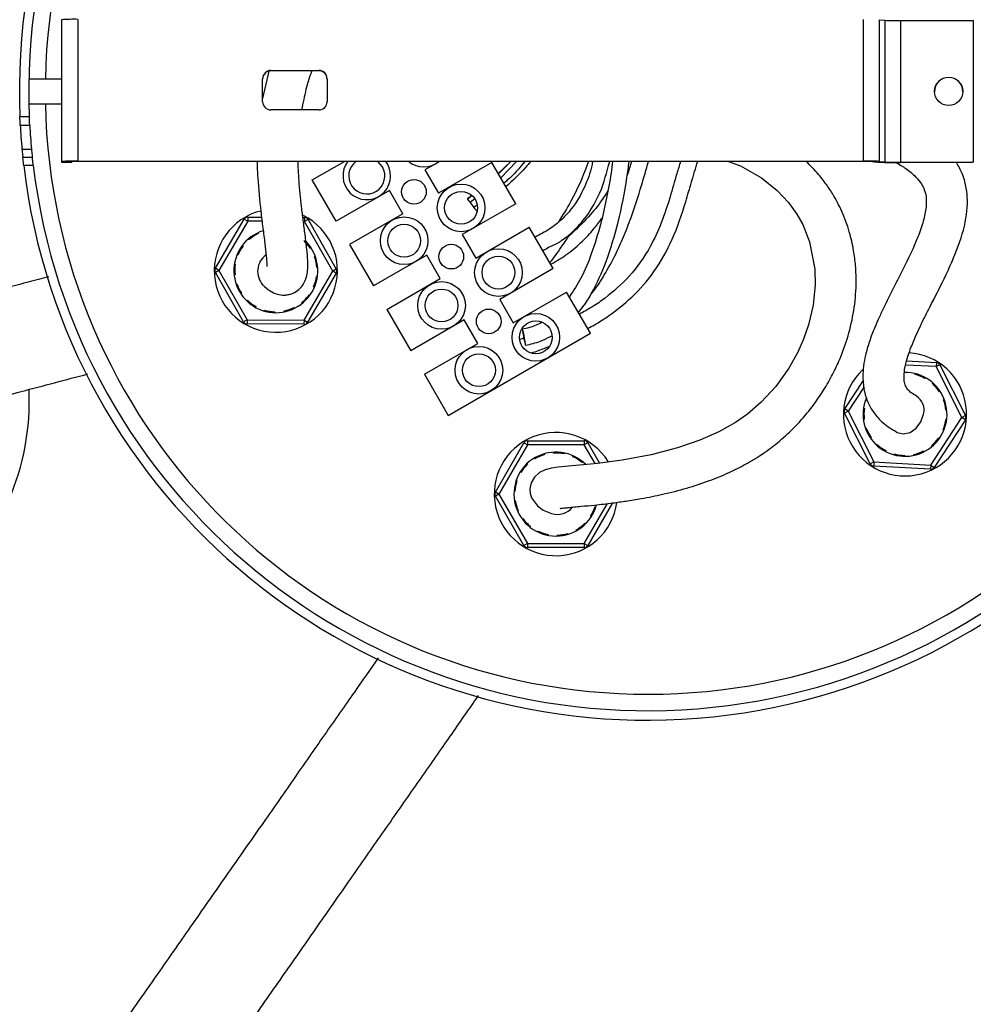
# Model space of a CAD drawing. Header units: millimetres. Extents: x -120 to 455, y -318 to 1080.
# Tile 3 of 10: x -45 to 71, y -50 to 69. Entities that reach past the tile are written whole.
import ezdxf

# ---------------------------------------------------------------- set-up
doc = ezdxf.new("R2010")
doc.units = ezdxf.units.MM

msp = doc.modelspace()

# ---------------------------------------------------------------- linework, layer by layer
at = {"color": 7, "linetype": 'Continuous', "lineweight": 25}
for p, q in [((-40.1, 69.44), (-40.1, 52.13)), ((-38.1, 69.49), (-38.1, 52.24)), ((57.51, 69.49), (57.51, 52.24)), ((59.45, 69.45), (59.45, 52.21)), ((59.45, 69.45), (60.11, 69.38)), ((60.11, 69.38), (60.11, 52.14)), ((62.05, 69.35), (62.05, 52.1)), ((62.05, 69.35), (70.9, 69.35)), ((70.9, 69.35), (70.9, 52.1)), ((-14.87, 63.18), (-15.62, 59.86)), ((-14.62, 63.27), (-8.77, 63.27)), ((-14.62, 63.23), (-14.62, 63.27)), ((-8.77, 63.23), (-14.62, 63.23)), ((-8.77, 63.23), (-8.77, 63.27)), ((-40.1, 62.2), (-44.07, 62.2)), ((-15.62, 59.47), (-15.62, 62.27)), ((-7.77, 62.27), (-7.77, 59.47)), ((-44.07, 59.2), (-40.1, 59.2)), ((-44.02, 57.61), (-45.17, 57.61)), ((-8.77, 58.47), (-14.62, 58.47)), ((-45.13, 56.61), (-43.98, 56.61)), ((-44.92, 53.71), (-43.76, 53.71)), ((-44.82, 52.71), (-43.66, 52.71)), ((-43.55, 51.71), (-44.71, 51.71)), ((-40.1, 52.13), (-38.84, 52.13)), ((-38.84, 52.19), (-38.84, 52.13)), ((-38.1, 52.24), (57.51, 52.24)), ((57.51, 52.21), (-38.1, 52.21)), ((-9.58, 49.95), (-5.66, 52.21)), ((-0.42, 51.89), (-0.64, 52.21)), ((5.94, 52.21), (4.14, 51.17)), ((12.29, 52.07), (5.79, 48.32)), ((15.19, 47.04), (12.29, 52.07)), ((14.6, 52.21), (13.07, 50.72)), ((58.89, 52.13), (58.23, 52.2)), ((59.45, 52.21), (60.11, 52.14)), ((62.05, 52.1), (70.9, 52.1)), ((70.9, 52.07), (62.05, 52.07)), ((4.14, 51.17), (5.79, 48.32)), ((-6.68, 44.92), (-9.58, 49.95)), ((-0.19, 48.67), (-6.68, 44.92)), ((1.46, 45.82), (-0.19, 48.67)), ((9.84, 48.05), (9.31, 47.63)), ((15.19, 47.04), (8.69, 43.29)), ((9.31, 47.63), (9.32, 47.6)), ((9.63, 47.19), (10.11, 46.58)), ((1.46, 45.82), (-5.03, 42.07)), ((-21.37, 39.2), (-17.87, 45.18)), ((-17.44, 44.92), (-20.94, 38.94)), ((-17.87, 45.18), (-17.44, 44.92)), ((-17.43, 45.42), (-17.44, 44.92)), ((-17.43, 45.42), (-15.76, 45.41)), ((-10.72, 45.38), (-10.51, 45.38)), ((-10.51, 45.38), (-10.51, 44.88)), ((-10.07, 45.13), (-10.51, 44.88)), ((-7.08, 38.86), (-10.51, 44.88)), ((-10.07, 45.13), (-6.65, 39.1)), ((-16.19, 43.53), (-16.16, 43.42)), ((8.69, 43.29), (10.34, 40.44)), ((10.34, 40.44), (16.84, 44.19)), ((19.74, 39.16), (16.84, 44.19)), ((21.67, 43.1), (21.77, 43.36)), ((-18.09, 41.98), (-18.01, 41.9)), ((-17.25, 42.71), (-17.33, 42.79)), ((-5.03, 42.07), (-2.13, 37.04)), ((-18.65, 40.77), (-18.76, 40.8)), ((-9.68, 41.62), (-9.79, 41.57)), ((4.36, 40.79), (-2.13, 37.04)), ((6.01, 37.94), (4.36, 40.79)), ((-19.06, 39.73), (-18.95, 39.7)), ((-9.3, 40.58), (-9.2, 40.62)), ((-20.94, 38.94), (-21.37, 39.2)), ((-20.94, 38.94), (-21.37, 38.7)), ((-17.95, 32.68), (-21.37, 38.7)), ((-20.94, 38.94), (-17.51, 32.92)), ((-18.99, 38.4), (-19.1, 38.38)), ((-10.58, 32.88), (-7.08, 38.86)), ((-6.65, 38.6), (-10.15, 32.63)), ((-8.91, 39.3), (-9.03, 39.3)), ((-6.65, 39.1), (-7.08, 38.86)), ((-6.65, 38.6), (-7.08, 38.86)), ((19.74, 39.16), (13.24, 35.41)), ((-18.87, 37.29), (-18.75, 37.32)), ((-9.06, 38.19), (-8.95, 38.19)), ((-0.48, 34.19), (6.01, 37.94)), ((-18.18, 36.15), (-18.27, 36.07)), ((-9.96, 35.97), (-9.86, 35.92)), ((-9.31, 36.89), (-9.41, 36.94)), ((14.89, 32.55), (21.39, 36.3)), ((24.29, 31.28), (21.39, 36.3)), ((-17.56, 35.22), (-17.47, 35.29)), ((-10.79, 34.93), (-10.85, 35.03)), ((13.24, 35.41), (14.89, 32.55)), ((-16.43, 34.52), (-16.47, 34.42)), ((-15.45, 33.99), (-15.4, 34.1)), ((-14.12, 33.9), (-14.11, 33.79)), ((-13, 33.89), (-13.01, 34)), ((-11.78, 34.43), (-11.72, 34.33)), ((-0.48, 34.19), (2.42, 29.16)), ((-17.51, 32.92), (-17.95, 32.68)), ((-17.51, 32.92), (-17.52, 32.42)), ((-10.59, 32.38), (-17.52, 32.42)), ((-17.51, 32.92), (-10.58, 32.88)), ((-10.58, 32.88), (-10.59, 32.38)), ((-10.58, 32.88), (-10.15, 32.63)), ((8.91, 32.91), (2.42, 29.16)), ((10.56, 30.05), (8.91, 32.91)), ((6.97, 21.28), (24.29, 31.28)), ((4.07, 26.3), (10.56, 30.05)), ((16.16, 30.68), (15.68, 30.52)), ((19.36, 30.87), (19.57, 30.96)), ((62.78, 27.92), (66.41, 27.71)), ((66.41, 27.71), (66.38, 27.22)), ((62.72, 26.53), (62.7, 26.42)), ((63.81, 26.27), (63.82, 26.38)), ((66.83, 27.44), (66.38, 27.22)), ((69.51, 21.03), (66.38, 27.22)), ((66.83, 27.44), (69.96, 21.26)), ((4.07, 26.3), (6.97, 21.28)), ((55.26, 22.07), (57.52, 25.53)), ((65.08, 25.88), (65.01, 25.79)), ((65.92, 25.15), (65.99, 25.24)), ((66.87, 24.22), (66.77, 24.16)), ((57.92, 23.2), (57.81, 23.23)), ((67.27, 23.17), (67.38, 23.23)), ((55.68, 21.8), (55.23, 21.57)), ((58.36, 15.39), (55.23, 21.57)), ((55.68, 21.8), (55.26, 22.07)), ((55.68, 21.8), (58.8, 15.62)), ((57.53, 22.16), (57.64, 22.13)), ((67.68, 21.91), (67.57, 21.91)), ((57.63, 20.83), (57.52, 20.8)), ((65.72, 15.23), (69.51, 21.03)), ((69.93, 20.76), (66.14, 14.96)), ((67.55, 20.8), (67.67, 20.8)), ((69.96, 21.26), (69.51, 21.03)), ((69.93, 20.76), (69.51, 21.03)), ((57.77, 19.72), (57.88, 19.75)), ((67.33, 19.49), (67.23, 19.54)), ((16.62, 18.21), (23.54, 18.21)), ((16.62, 18.21), (16.62, 17.71)), ((23.54, 18.21), (23.54, 17.71)), ((58.47, 18.59), (58.38, 18.51)), ((66.7, 18.56), (66.8, 18.51)), ((12.72, 11.96), (16.18, 17.96)), ((16.62, 17.71), (13.15, 11.71)), ((16.18, 17.96), (16.62, 17.71)), ((23.54, 17.71), (16.62, 17.71)), ((19.81, 16.71), (19.79, 16.82)), ((23.98, 17.96), (23.54, 17.71)), ((23.98, 17.96), (25.41, 15.48)), ((59.11, 17.67), (59.19, 17.75)), ((60.26, 17), (60.21, 16.89)), ((64.9, 16.98), (64.97, 16.89)), ((65.89, 17.51), (65.82, 17.6)), ((17.52, 16.01), (17.45, 16.1)), ((18.69, 16.64), (18.71, 16.52)), ((21.14, 16.72), (21.11, 16.61)), ((22.16, 16.26), (22.2, 16.37)), ((23.34, 15.65), (23.26, 15.57)), ((58.8, 15.62), (58.36, 15.39)), ((58.8, 15.62), (58.77, 15.12)), ((58.8, 15.62), (65.72, 15.23)), ((61.25, 16.48), (61.29, 16.59)), ((62.58, 16.42), (62.59, 16.3)), ((63.69, 16.42), (63.68, 16.54)), ((16.57, 15.43), (16.64, 15.34)), ((65.69, 14.73), (58.77, 15.12)), ((65.72, 15.23), (65.69, 14.73)), ((65.72, 15.23), (66.14, 14.96)), ((15.24, 13.37), (15.35, 13.32)), ((15.82, 14.33), (15.71, 14.37)), ((15.09, 12.05), (14.98, 12.04)), ((13.15, 11.71), (12.72, 11.96)), ((13.15, 11.71), (12.72, 11.46)), ((16.18, 5.46), (12.72, 11.46)), ((13.15, 11.71), (16.62, 5.71)), ((15.03, 10.93), (15.14, 10.94)), ((15.51, 9.69), (15.41, 9.63)), ((26.96, 10.64), (23.98, 5.46)), ((24.85, 10.2), (24.96, 10.18)), ((15.97, 8.67), (16.07, 8.73)), ((24.38, 8.95), (24.29, 9.02)), ((16.97, 7.8), (16.91, 7.7)), ((17.85, 7.11), (17.92, 7.21)), ((22.6, 7.27), (22.56, 7.37)), ((23.6, 8.16), (23.68, 8.08)), ((19.15, 6.8), (19.14, 6.69)), ((20.25, 6.6), (20.26, 6.72)), ((21.54, 6.93), (21.59, 6.83)), ((16.62, 5.71), (16.18, 5.46)), ((16.62, 5.71), (16.62, 5.21)), ((16.62, 5.71), (23.54, 5.71)), ((23.54, 5.21), (16.62, 5.21)), ((23.54, 5.71), (23.98, 5.46)), ((23.54, 5.71), (23.54, 5.21))]:
    msp.add_line(p, q, dxfattribs=at)
at = {"color": 8, "linetype": 'Continuous', "lineweight": 25}
for p, q in [((14.59, 52.21), (13.09, 50.68)), ((15.29, 52.21), (13.36, 50.21)), ((9.86, 48.03), (9.32, 47.6)), ((10.2, 47.64), (9.63, 47.19)), ((10.49, 46.89), (10.11, 46.58)), ((-15.7, 44.91), (-17.44, 44.92)), ((66.38, 27.22), (62.67, 27.42)), ((57.6, 24.75), (55.68, 21.8)), ((24.87, 15.42), (23.54, 17.71)), ((23.54, 5.71), (26.35, 10.56))]:
    msp.add_line(p, q, dxfattribs=at)
at = {"color": 7, "linetype": 'Continuous', "lineweight": 25, "flags": 128}
for points in [[(-1.03, 51.54), (-1.6, 52.18), (-1.64, 52.21)], [(41.09, 52.21), (42.57, 51.65), (45.13, 50.19), (47.02, 48.68), (48.41, 47.19), (49.41, 45.79), (50.13, 44.51), (50.95, 42.43), (51.59, 39.07), (51.63, 37.16), (51.39, 34.71), (50.84, 32.31), (50.23, 30.56), (49.54, 29), (48.46, 27.04), (46.86, 24.8), (45.08, 22.88), (43.42, 21.45), (41.95, 20.43), (39.9, 19.28), (37.61, 18.26), (34.89, 17.33), (31.68, 16.5), (28.17, 15.85), (25.14, 15.45), (23.45, 15.27), (22.02, 15.14), (21.21, 15.06), (20.35, 14.97), (19.53, 14.85), (18.78, 14.66), (18.08, 14.32), (17.46, 13.76), (17.08, 13.1), (16.93, 12.54), (16.9, 12.25), (16.93, 11.81), (17.11, 11.24), (17.83, 10.28), (18.54, 9.77), (19.55, 9.34), (19.55, 9.34)], [(16.39, 29.84), (16.38, 30), (16.34, 30.29), (16.27, 30.65), (16.2, 31.03), (16.12, 31.38), (16.05, 31.64), (16.01, 31.77), (15.99, 31.75), (16.01, 31.58), (16.05, 31.29), (16.12, 30.92), (16.19, 30.54)], [(16.33, 29.94), (16.35, 29.9), (16.36, 29.87), (16.37, 29.84), (16.38, 29.83), (16.38, 29.82), (16.39, 29.82), (16.39, 29.83), (16.39, 29.84)], [(61.63, 19.22), (61.63, 19.22), (62.38, 19.04), (63.2, 19.22), (63.95, 19.74), (64.53, 20.52), (64.85, 21.43)]]:
    msp.add_lwpolyline(points, dxfattribs=at)
at = {"color": 7, "linetype": 'Continuous', "lineweight": 25}
for centre, radius in [((67.9, 60.73), 1.72), ((2.8, 48.5), 1.5), ((8.54, 46.55), 2.9), ((8.54, 46.55), 2), ((1.61, 42.55), 2.9), ((1.61, 42.55), 2), ((7.35, 40.61), 1.5), ((13.09, 38.67), 2.9), ((13.09, 38.67), 2), ((6.16, 34.67), 2.9), ((6.16, 34.67), 2), ((11.9, 32.73), 1.5), ((17.64, 30.79), 2.9), ((17.64, 30.79), 2), ((10.71, 26.79), 2.9), ((10.71, 26.79), 2)]:
    msp.add_circle(centre, radius, dxfattribs=at)
for centre, radius, start, end in [((31.26, 60.7), 76.5, 6.7625, 182.3213), ((31.26, 60.7), 75.35, 6.8662, 182.3567), ((-38.6, 49.3), 20.2, 88.5824, 94.2599), ((61.71, 101.73), 32.39, 267.1703, 270.6055), ((31.26, 60.7), 76.5, 186.7552, 2.3285), ((31.26, 60.7), 75.35, 186.8588, 2.3641), ((-14.62, 62.27), 1, 89.9912, 179.9912), ((-14.62, 62.23), 1, 89.9912, 179.9912), ((-8.77, 62.27), 1, 0.0088, 90.0088), ((-8.77, 62.23), 1, 0.0088, 90.0088), ((67.9, 60.69), 1.73, 0.0142, 179.9858), ((-14.62, 59.47), 1, 180.0088, 270.0088), ((-8.77, 59.47), 1, 269.9912, 359.9912), ((31.26, 60.7), 76.5, 183.05, 185.249), ((31.26, 60.7), 75.35, 183.0966, 185.3293), ((-38.6, 32.05), 20.2, 88.5824, 94.2599), ((-38.28, 44.74), 7.47, 88.5824, 94.2599), ((-2.94, 50.44), 2.9, 142.2117, 30), ((-2.94, 50.44), 2.2, 126.1271, 30), ((3.99, 54.44), 2.9, 230.0464, 309.9536), ((57.85, 19.86), 32.39, 87.1703, 90.6055), ((57.64, 40.23), 11.98, 87.1703, 90.6055), ((61.49, 104.86), 52.79, 267.1703, 270.6055), ((61.71, 84.49), 32.39, 267.1703, 270.6055), ((18.76, 54.41), 11.64, 215.7811, 218.3442), ((-14.01, 38.9), 7.5, 104.3571, 63.4994), ((16.93, 51.7), 8.53, 216.8872, 220.1009), ((-17.44, 44.92), 0.5, 89.6409, 149.6409), ((-10.51, 44.88), 0.5, 29.6409, 89.6409), ((-14.01, 38.9), 5.11, 107.6927, 43.9539), ((-14.01, 38.9), 5, 115.393, 130.3305), ((-14.01, 38.9), 5, 32.3161, 47.2536), ((-14.01, 38.9), 5, 143.0853, 158.0228), ((-13.78, 38.82), 2.45, 125.8535, 222.8216), ((-14.01, 38.9), 5, 170.7777, 185.7151), ((-14.01, 38.9), 5, 4.6238, 19.5613), ((-20.94, 38.94), 0.5, 149.6409, 209.6409), ((-7.08, 38.86), 0.5, 329.6409, 29.6409), ((-14.01, 38.9), 5, 198.47, 213.4075), ((-14.01, 38.9), 5, 336.9315, 351.869), ((-14.01, 38.9), 5, 309.2392, 324.1767), ((-14.01, 38.9), 5, 226.1623, 241.0998), ((-14.01, 38.9), 5, 253.8546, 268.7921), ((-14.01, 38.9), 5, 281.5469, 296.4844), ((-17.51, 32.92), 0.5, 209.6409, 269.6409), ((-10.58, 32.88), 0.5, 269.6409, 329.6409), ((62.59, 21.42), 7.5, 133.7728, 86.5128), ((66.38, 27.22), 0.5, 26.8269, 86.8269), ((62.59, 21.42), 5.11, 156.9005, 90.9821), ((62.59, 21.42), 5, 61.0326, 75.9701), ((-74.27, 23.01), 30.24, 310.3127, 2.6737), ((62.59, 21.42), 5, 33.3403, 48.2778), ((62.89, 21.93), 2.02, 345.6921, 57.7214), ((62.59, 21.42), 5, 5.648, 20.5855), ((55.68, 21.8), 0.5, 146.8269, 206.8269), ((62.59, 21.42), 5, 171.8019, 186.7394), ((62.59, 21.42), 5, 337.9557, 352.8932), ((69.51, 21.03), 0.5, 326.8269, 26.8269), ((20.08, 11.71), 7.5, 31.9203, 352.2064), ((62.59, 21.42), 5, 199.4942, 214.4317), ((16.62, 17.71), 0.5, 90, 150), ((23.54, 17.71), 0.5, 30, 90), ((62.59, 21.42), 5, 310.2634, 325.2009), ((20.08, 11.71), 5.11, 44.6619, 345.2207), ((62.59, 21.42), 5, 227.1865, 242.124), ((62.59, 21.42), 5, 282.5711, 297.5086), ((20.08, 11.71), 5, 105.8728, 120.8102), ((20.08, 11.71), 5, 78.1805, 93.1179), ((20.08, 11.71), 5, 50.4881, 65.4256), ((62.59, 21.42), 5, 254.8788, 269.8163), ((20.08, 11.71), 5, 133.5651, 148.5026), ((58.8, 15.62), 0.5, 206.8269, 266.8269), ((65.72, 15.23), 0.5, 266.8269, 326.8269), ((20.08, 11.71), 5, 161.2574, 176.1949), ((13.15, 11.71), 0.5, 150, 210), ((20.08, 11.71), 5, 188.9497, 203.8872), ((20.25, 11.68), 2.44, 253.242, 320.1148), ((20.08, 11.71), 5, 327.4112, 342.3487), ((20.08, 11.71), 5, 216.642, 231.5795), ((20.08, 11.71), 5, 244.3343, 259.2718), ((20.08, 11.71), 5, 299.7189, 314.6564), ((20.08, 11.71), 5, 272.0266, 286.9641), ((16.62, 5.71), 0.5, 210, 270), ((23.54, 5.71), 0.5, 270, 330)]:
    msp.add_arc(centre, radius, start, end, dxfattribs=at)
at = {"color": 8, "linetype": 'Continuous', "lineweight": 25}
for start, end in [(6.8786, 178.8282), (181.1718, 353.352)]:
    msp.add_arc((31.26, 60.7), 73.35, start, end, dxfattribs=at)
at = {"color": 7, "linetype": 'Continuous', "lineweight": 25}
for points, knots in [([(-10.84, 58.47), (-10.67, 59.31), (-10.35, 60.94), (-9.89, 62.51), (-9.6, 63.21), (-9.59, 63.23)], [0, 0, 0, 0, 0.512252, 0.98605, 1, 1, 1, 1]), ([(-45.13, 56.61), (-45.13, 56.61), (-45.13, 56.63), (-45.13, 56.73), (-45.14, 56.81), (-45.15, 57.08), (-45.16, 57.34), (-45.17, 57.61)], [0, 0, 0, 0, 0.25, 0.25, 0.5, 0.5, 1, 1, 1, 1]), ([(-43.98, 56.61), (-43.98, 56.61), (-43.98, 56.63), (-43.98, 56.73), (-43.99, 56.81), (-44, 57.08), (-44.01, 57.34), (-44.02, 57.61)], [0, 0, 0, 0, 0.25, 0.25, 0.5, 0.5, 1, 1, 1, 1]), ([(-44.92, 53.71), (-44.9, 53.57), (-44.89, 53.44), (-44.87, 53.2), (-44.86, 53.09), (-44.83, 52.81), (-44.82, 52.71), (-44.82, 52.71)], [0, 0, 0, 0, 0.25, 0.25, 0.5, 0.5, 1, 1, 1, 1]), ([(-43.76, 53.71), (-43.75, 53.57), (-43.74, 53.44), (-43.71, 53.2), (-43.7, 53.09), (-43.67, 52.81), (-43.66, 52.71), (-43.66, 52.71)], [0, 0, 0, 0, 0.25, 0.25, 0.5, 0.5, 1, 1, 1, 1]), ([(-44.71, 51.71), (-44.72, 51.84), (-44.74, 51.97), (-44.76, 52.21), (-44.78, 52.32), (-44.81, 52.6), (-44.82, 52.71), (-44.82, 52.71)], [0, 0, 0, 0, 0.25, 0.25, 0.5, 0.5, 1, 1, 1, 1]), ([(-43.55, 51.71), (-43.56, 51.84), (-43.58, 51.97), (-43.61, 52.21), (-43.62, 52.32), (-43.65, 52.6), (-43.66, 52.71), (-43.66, 52.71)], [0, 0, 0, 0, 0.25, 0.25, 0.5, 0.5, 1, 1, 1, 1]), ([(-16.3, 52.21), (-16.3, 52.21), (-16.3, 51.53), (-16.18, 49.47), (-15.93, 46.72), (-15.59, 44.08), (-15.35, 42.2), (-15.17, 40.66), (-15.11, 39.8), (-15.13, 39.41), (-15.12, 39.42), (-15.12, 39.42)], [0, 0, 0, 0, 0.000853, 0.123922, 0.378816, 0.512846, 0.6496, 0.781896, 0.909449, 0.968666, 1, 1, 1, 1]), ([(-15.58, 37.16), (-15.31, 36.9), (-14.81, 36.45), (-13.94, 36.03), (-13.16, 35.9), (-12.54, 35.97), (-11.98, 36.11), (-11.31, 36.48), (-10.58, 37.25), (-10.2, 38.29), (-10.12, 39.16), (-10.12, 40.15), (-10.23, 41.53), (-10.44, 43.19), (-10.67, 44.96), (-10.94, 47.16), (-11.16, 49.37), (-11.28, 51.24), (-11.29, 52.01), (-11.29, 52.21)], [0, 0, 0, 0, 0.077817, 0.139608, 0.188468, 0.208797, 0.226731, 0.261014, 0.29905, 0.367939, 0.424029, 0.487513, 0.562545, 0.646483, 0.72273, 0.789127, 0.913021, 0.97778, 1, 1, 1, 1]), ([(17.02, 52.21), (16.81, 51.96), (15.9, 50.86), (14.82, 49.87), (13.99, 49.12)], [0, 0, 0, 0, 0.231588, 1, 1, 1, 1]), ([(24.55, 52.21), (24.52, 52.03), (24.34, 50.95), (23.57, 48.94), (22.31, 46.73), (20.79, 45.08), (19.32, 43.89), (18.15, 43.29), (17.54, 42.97)], [0, 0, 0, 0, 0.045684, 0.276615, 0.532694, 0.674277, 0.830211, 1, 1, 1, 1]), ([(24.04, 52.21), (23.99, 52.07), (23.41, 50.38), (22.27, 47.86), (20.91, 45.66), (20.38, 44.82)], [0, 0, 0, 0, 0.05559, 0.639415, 1, 1, 1, 1]), ([(20.6, 9.98), (20.6, 9.98), (20.58, 9.97), (20.71, 9.98), (21.03, 10.02), (21.59, 10.07), (22.33, 10.15), (23.41, 10.25), (25.03, 10.4), (26.81, 10.61), (28.7, 10.87), (30.76, 11.21), (33.22, 11.7), (35.98, 12.4), (38.67, 13.28), (41.05, 14.25), (43.17, 15.31), (45.14, 16.49), (47.12, 17.95), (49.07, 19.72), (50.91, 21.79), (52.45, 23.94), (53.65, 25.99), (54.68, 28.13), (55.62, 30.66), (56.35, 33.65), (56.67, 36.59), (56.63, 39.08), (56.38, 41.25), (55.91, 43.45), (55.1, 45.77), (54.12, 47.73), (53.1, 49.31), (52, 50.75), (51.07, 51.69), (50.54, 52.21)], [0, 0, 0, 0, 0.003542, 0.012974, 0.02285, 0.033596, 0.045307, 0.057016, 0.080058, 0.113517, 0.13847, 0.167137, 0.208437, 0.256432, 0.302422, 0.342976, 0.377634, 0.411387, 0.447318, 0.485139, 0.525006, 0.565461, 0.596971, 0.6257, 0.66641, 0.711827, 0.756968, 0.792711, 0.818541, 0.850829, 0.888813, 0.923188, 0.943819, 0.968648, 1, 1, 1, 1]), ([(20.88, 42.66), (21.1, 42.81), (21.77, 43.28), (23.02, 44.5), (24.37, 46.25), (25.78, 48.91), (26.29, 50.91), (26.63, 52.21)], [0, 0, 0, 0, 0.068706, 0.214303, 0.455518, 0.645516, 1, 1, 1, 1]), ([(26.99, 52.21), (26.93, 51.74), (26.73, 50.18), (26.25, 47.61), (25.5, 44.31), (24.49, 41.1), (23.31, 38.1), (22.22, 36.46), (21.73, 35.72)], [0, 0, 0, 0, 0.081962, 0.269512, 0.449248, 0.662488, 0.847083, 1, 1, 1, 1]), ([(22.82, 33.82), (23.02, 34.05), (23.62, 34.76), (24.83, 36.79), (26.37, 40.2), (27.76, 44.96), (28.6, 49.07), (28.92, 51.55), (29, 52.21)], [0, 0, 0, 0, 0.046178, 0.141313, 0.360679, 0.616858, 0.897958, 1, 1, 1, 1]), ([(35.26, 52.21), (35.11, 51.71), (34.65, 50.28), (33.97, 47.75), (32.98, 44.76), (31.47, 41.42), (29.22, 38.24), (26.64, 35.94), (24.55, 34.48), (23.46, 33.89), (22.95, 33.61)], [0, 0, 0, 0, 0.067783, 0.194305, 0.338494, 0.474514, 0.667097, 0.839124, 0.923545, 1, 1, 1, 1]), ([(23.95, 31.87), (24.23, 32.02), (25.1, 32.48), (26.95, 33.68), (29.5, 35.7), (32.21, 38.81), (34.41, 42.78), (35.7, 46.54), (36.59, 49.74), (37.09, 51.38), (37.35, 52.21)], [0, 0, 0, 0, 0.0373872, 0.1179897, 0.263377, 0.4262925, 0.6055525, 0.7977087, 0.8963794, 1, 1, 1, 1]), ([(24.37, 36.06), (24.46, 36.16), (25.06, 36.89), (26.07, 38.48), (27.29, 40.7), (28.35, 43.05), (29.43, 45.85), (30.43, 48.93), (31.08, 51.23), (31.36, 52.21)], [0, 0, 0, 0, 0.0231, 0.160176, 0.319434, 0.454016, 0.596928, 0.826709, 1, 1, 1, 1]), ([(29.28, 52.21), (29.27, 52.17), (29.1, 51.61), (28.93, 51.04), (28.77, 50.52)], [0, 0, 0, 0, 0.0713252, 1, 1, 1, 1]), ([(61.47, 52.07), (61.88, 51.84), (62.77, 51.34), (63.82, 50.44), (64.56, 49.55), (64.98, 48.74), (65.2, 47.8), (65.18, 46.5), (64.82, 44.86), (63.93, 42.31), (62.58, 39.52), (61.13, 36.69), (60.15, 34.73), (59.44, 33.24), (58.82, 31.82), (58.24, 30.3), (57.78, 28.73), (57.52, 27.3), (57.42, 25.76), (57.58, 24.26), (58.06, 22.8), (58.79, 21.53), (59.96, 20.23), (61.04, 19.58), (61.63, 19.22)], [0, 0, 0, 0, 0.035434, 0.075527, 0.103282, 0.123795, 0.146933, 0.179916, 0.225116, 0.276518, 0.386525, 0.457148, 0.511089, 0.5472, 0.580286, 0.626045, 0.669951, 0.705401, 0.740251, 0.795654, 0.833147, 0.878485, 0.933309, 1, 1, 1, 1]), ([(63.97, 23.64), (63.75, 23.77), (63.36, 23.99), (62.96, 24.37), (62.69, 24.77), (62.52, 25.23), (62.44, 25.91), (62.51, 26.91), (62.86, 28.34), (63.55, 30.21), (64.5, 32.3), (65.84, 34.92), (67.48, 38.1), (69.14, 41.8), (70.22, 45.57), (70.23, 48.58), (69.61, 50.71), (69.09, 51.63), (68.84, 52.07)], [0, 0, 0, 0, 0.055745, 0.097545, 0.129447, 0.164882, 0.190329, 0.230515, 0.275943, 0.327792, 0.401417, 0.466836, 0.575293, 0.701002, 0.811951, 0.910033, 0.956652, 1, 1, 1, 1]), ([(26.41, 48.62), (26.18, 48.26), (25.48, 47.16), (23.95, 45.24), (22.49, 43.87), (21.67, 43.1)], [0, 0, 0, 0, 0.172859, 0.536628, 1, 1, 1, 1]), ([(19.54, 39.72), (20.22, 40.12), (21.56, 40.91), (23.25, 42.38), (24.63, 43.83), (25.35, 44.83), (25.68, 45.28)], [0, 0, 0, 0, 0.284722, 0.562497, 0.800229, 1, 1, 1, 1]), ([(20.89, 42.65), (20.8, 42.58), (20.34, 42.22), (19.47, 41.87), (18.75, 41.47), (18.49, 41.32)], [0, 0, 0, 0, 0.130158, 0.682982, 1, 1, 1, 1]), ([(19.36, 39.9), (19.59, 40.18), (20.07, 40.78), (20.81, 41.89), (21.36, 42.66), (21.67, 43.1)], [0, 0, 0, 0, 0.266353, 0.575708, 1, 1, 1, 1]), ([(-41.67, 38.16), (-42.51, 37.94), (-45.98, 37.02), (-52.53, 35.3), (-61.19, 33.02), (-69.93, 30.71), (-78.24, 28.53), (-85.06, 26.73), (-90.43, 25.32), (-94.62, 24.21), (-98.23, 23.26), (-101.41, 22.43), (-104.21, 21.69), (-106.71, 21.03), (-108.78, 20.49), (-110.38, 20.06), (-111.34, 19.81), (-111.78, 19.69), (-111.67, 19.72), (-111.66, 19.73)], [0, 0, 0, 0, 0.025423, 0.105751, 0.192868, 0.280054, 0.363181, 0.441398, 0.490805, 0.538252, 0.586513, 0.627539, 0.67363, 0.725964, 0.785125, 0.850489, 0.920384, 0.99191, 1, 1, 1, 1]), ([(18.4, 32.63), (18.16, 32.5), (17.41, 32.09), (16.57, 31.9), (16, 31.78)], [0, 0, 0, 0, 0.317183, 1, 1, 1, 1]), ([(16.19, 30.54), (16.21, 30.48), (16.23, 30.39), (16.28, 30.19), (16.31, 30.07), (16.33, 29.94)], [0, 0, 0, 0, 0.5, 0.5, 1, 1, 1, 1]), ([(16.39, 29.82), (17, 29.96), (18.04, 30.19), (18.98, 30.67), (19.36, 30.87)], [0, 0, 0, 0, 0.596913, 1, 1, 1, 1]), ([(17.11, 28.89), (17.4, 28.99), (18.14, 29.24), (18.88, 29.54), (19.32, 29.72)], [0, 0, 0, 0, 0.385656, 1, 1, 1, 1]), ([(-108.44, 7.49), (-108.45, 7.49), (-108.56, 7.46), (-108.12, 7.58), (-107.15, 7.83), (-105.56, 8.25), (-103.49, 8.8), (-100.99, 9.45), (-98.19, 10.19), (-95.01, 11.03), (-91.4, 11.98), (-87.21, 13.08), (-81.84, 14.5), (-75.02, 16.29), (-66.71, 18.48), (-57.97, 20.78), (-49.31, 23.06), (-42.23, 24.93), (-38.24, 25.98), (-36.89, 26.33)], [0, 0, 0, 0, 0.007964, 0.078376, 0.147183, 0.211529, 0.26977, 0.321288, 0.366661, 0.407049, 0.454558, 0.501267, 0.549904, 0.626903, 0.708736, 0.794565, 0.880325, 0.959402, 1, 1, 1, 1]), ([(-1.54, -8.21), (-2.5, -9.58), (-4.57, -12.55), (-8.08, -17.57), (-11.89, -23.04), (-15.82, -28.67), (-19.77, -34.32), (-23.83, -40.13), (-28.29, -46.52), (-33.26, -53.64), (-38.62, -61.32), (-44.08, -69.15), (-49.57, -77), (-54.98, -84.75), (-60.18, -92.2), (-64.86, -98.91), (-68.99, -104.83), (-72.27, -109.53), (-75.1, -113.58), (-77.68, -117.28), (-79.97, -120.55), (-81.95, -123.39), (-83.63, -125.8), (-85.31, -128.2), (-86.95, -130.55), (-88.45, -132.69), (-89.78, -134.61), (-90.96, -136.29), (-92, -137.78), (-92.85, -138.99), (-93.44, -139.85), (-93.56, -140.02), (-93.62, -140.1)], [0, 0, 0, 0, 0.03064, 0.066401, 0.102353, 0.138971, 0.176529, 0.214387, 0.252044, 0.294884, 0.337911, 0.381072, 0.424212, 0.467136, 0.50897, 0.5489, 0.582443, 0.614923, 0.63769, 0.663946, 0.694255, 0.714727, 0.737199, 0.761967, 0.78939, 0.819892, 0.848006, 0.87847, 0.910548, 0.94329, 0.975564, 1, 1, 1, 1]), ([(-83.24, -147.34), (-83.19, -147.26), (-83.07, -147.09), (-82.47, -146.23), (-81.63, -145.03), (-80.58, -143.53), (-79.41, -141.85), (-78.07, -139.93), (-76.58, -137.8), (-74.93, -135.44), (-73.26, -133.04), (-71.58, -130.63), (-69.6, -127.79), (-67.31, -124.52), (-64.73, -120.82), (-61.76, -116.57), (-58.16, -111.41), (-53.69, -105.01), (-48.84, -98.06), (-43.7, -90.69), (-38.41, -83.12), (-33.09, -75.51), (-27.84, -67.98), (-22.69, -60.6), (-17.86, -53.68), (-13.46, -47.37), (-9.4, -41.56), (-5.45, -35.91), (-1.52, -30.28), (2.31, -24.8), (5.93, -19.6), (8.76, -15.56), (10.21, -13.47), (10.66, -12.82)], [0, 0, 0, 0, 0.023942, 0.055558, 0.087632, 0.119055, 0.148897, 0.176438, 0.206317, 0.23318, 0.257443, 0.279456, 0.299511, 0.329201, 0.354921, 0.377223, 0.412919, 0.44996, 0.488648, 0.529115, 0.570367, 0.611055, 0.651743, 0.692302, 0.732693, 0.769582, 0.806667, 0.843458, 0.879329, 0.914547, 0.949579, 0.984267, 1, 1, 1, 1])]:
    msp.add_open_spline(points, degree=3, knots=knots, dxfattribs=at)
at = {"color": 8, "linetype": 'Continuous', "lineweight": 25}
msp.add_open_spline([(16.32, 52.21), (15.65, 51.4), (14.86, 50.45), (13.88, 49.67), (13.74, 49.55)], degree=3, knots=[0, 0, 0, 0, 0.8529288, 1, 1, 1, 1], dxfattribs=at)

doc.saveas('drawing.dxf')
